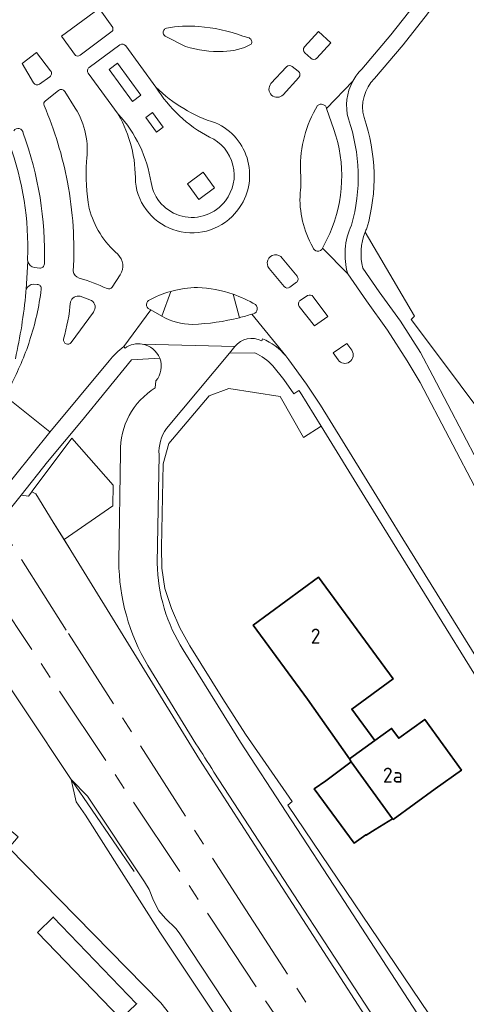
# Model space of a CAD drawing. Header units: metres. Extents: x 245598 to 248629, y 478632 to 481821.
# Tile 97 of 122: x 247956 to 248009, y 479626 to 479744. Entities that reach past the tile are written whole.
import ezdxf
from ezdxf.enums import TextEntityAlignment as Align

# ---------------------------------------------------------------- set-up
doc = ezdxf.new("R2010")
doc.units = ezdxf.units.M
doc.linetypes.add('AM-AS', pattern=[16, 10, -2, 2, -2])
for name, color, linetype, lineweight in [('B-XX-AM-AS_SPOOR-G', 10, 'AM-AS', 18), ('B-XX-GR-GRAS-GV', 60, 'Continuous', 13), ('B-XX-GR-GROENVOORZIENING-GV', 80, 'Continuous', 18), ('B-XX-GR-HOUTWAL-GV', 40, 'Continuous', 13), ('B-XX-IE-TERREINAFSCHEIDING_KUNSTMATIG_HEKWERK-G', 20, 'IE-TERREINAFSCHEIDING-KUNSTMATIG', 18), ('B-XX-KW-KUNSTWERK_GELUIDSWERING_SCHERM-G', 170, 'Continuous', 18), ('B-XX-OG-BEBOUWING-GV', 7, 'Continuous', 35), ('B-XX-OG-BEBOUWING-T18', 10, 'Continuous', 18), ('B-XX-OG-TERREIN_ERF-GV', 7, 'Continuous', 18), ('B-XX-VH-VERHARDING_GESLOTEN-GV', 252, 'Continuous', 18), ('B-XX-VH-VERHARDING_HALFVERHARDING-GV', 252, 'Continuous', 18), ('B-XX-VH-VERHARDING_OPEN-GV', 252, 'Continuous', 18)]:
    doc.layers.add(name, color=color, linetype=linetype, lineweight=lineweight)
doc.styles.add('NLCS-ISO-M-T18', font='NLCS-ISO.ttf', dxfattribs={"height": 1.8})
doc.linetypes.add('IE-TERREINAFSCHEIDING-KUNSTMATIG', pattern='A,4,[82,NLCS.SHX,S=0.75,R=90,X=0,Y=0],4,-2', length=10)

msp = doc.modelspace()

# ---------------------------------------------------------------- linework, layer by layer
at = {"layer": 'B-XX-AM-AS_SPOOR-G'}
for points in [[(247730.486, 480033.212), (247753.227, 479997.767), (247850.672, 479844.581), (247876.837, 479803.154), (247884.814, 479790.372), (247895.458, 479774.039), (247904.257, 479760.311), (247961.372, 479670.426), (247982.206, 479637.963), (248002.242, 479607.233)], [(247731.466, 480023.715), (247744.779, 480001.858), (247752.909, 479988.11), (247758.906, 479977.468), (247776.642, 479947.081), (247798.211, 479909.459), (247811.024, 479888.21), (247830.935, 479855.637), (247833.941, 479851.069), (247845.673, 479832.626), (247864.523, 479803.843), (247882.116, 479777.749), (247924.714, 479716.266), (247931.934, 479705.729), (247951.426, 479676.817), (247978.378, 479636.399), (248122.834, 479418.963)]]:
    msp.add_lwpolyline(points, dxfattribs=at)
at = {"layer": 'B-XX-GR-GRAS-GV'}
msp.add_lwpolyline([(247999.853, 479592.864), (248001.527, 479593.876), (247974.67, 479634.528), (247974.275, 479635.078), (247972.998, 479636.261), (247972.215, 479637.197), (247971.573, 479638.426), (247971.072, 479639.738), (247970.499, 479640.666), (247963.657, 479650.937), (247961.689, 479652.927), (247962.299, 479650.262), (247963.422, 479648.63), (247972.319, 479634.63), (247988.844, 479609.856), (247997.451, 479596.785)], close=True, dxfattribs=at)
at = {"layer": 'B-XX-GR-GROENVOORZIENING-GV'}
for points in [[(247966.698, 479743.089), (247965.05, 479745.366), (247960.546, 479742.028), (247962.207, 479739.733)], [(247962.769, 479739.744), (247966.625, 479742.627)], [(247967.552, 479740.982), (247963.858, 479738.301)], [(247971.869, 479735.913), (247968.249, 479740.873)], [(247963.749, 479737.6), (247967.357, 479732.694)], [(247960.195, 479735.542), (247958.606, 479734.307)], [(247962.199, 479733.425), (247960.923, 479735.417)], [(247993.223, 479730.855), (247992.34, 479733.36)], [(247996.695, 479714.23), (247998.665, 479711.375), (248001.193, 479707.867), (248003.597, 479704.132), (248005.08, 479701.303), (248015.881, 479680.701), (248018.059, 479679.137), (248020.611, 479677.978), (248023.967, 479675.578), (248024.341, 479675.204), (248025.722, 479677.056), (248003.956, 479706.111), (248002.5, 479708.056), (248002.903, 479708.457), (247996.966, 479718.547)], [(247991.855, 479716.62), (247992.725, 479718.372)], [(247957.317, 479714.31), (247957.936, 479714.245)], [(247966.636, 479711.956), (247967.589, 479713.425)], [(247973.645, 479711.434), (247972.571, 479708.476)], [(247981.881, 479708.287), (247981.115, 479711.095)], [(247972.333, 479703.431), (247968.941, 479703.228), (247962.928, 479695.866), (247958.867, 479691.003)], [(247983.734, 479704.065), (247980.686, 479704.055), (247973.147, 479694.993)], [(248004.622, 479624.831), (247987.688, 479649.836), (247988.198, 479650.287), (247982.601, 479658.358), (247979.912, 479662.594), (247975.944, 479668.936), (247974.745, 479671.111), (247973.726, 479673.435), (247972.92, 479675.806), (247972.596, 479678.275), (247972.556, 479680.782), (247972.736, 479690.757), (247973.409, 479693.189), (247978.256, 479698.904), (247980.609, 479699.797), (247986.779, 479698.842), (247989.588, 479693.928), (247991.691, 479695.271), (247989.173, 479699.347), (247989.014, 479699.561), (247988.425, 479699.171), (247987.203, 479700.861), (247985.883, 479702.512)], [(247971.793, 479699.863), (247971.876, 479700.718)], [(247958.867, 479691.003), (247955.688, 479686.995), (247956.587, 479686.884), (247956.977, 479687.415), (247956.998, 479687.443), (247957.864, 479688.621), (247961.781, 479693.83), (247966.743, 479688.229), (247966.699, 479685.751), (247960.847, 479681.696), (247961.676, 479680.359), (247977.082, 479655.326), (248000.666, 479618.887), (248014.035, 479598.666), (248029.971, 479574.887), (248059.149, 479530.967), (248060.048, 479531.571)], [(247967.413, 479679.094), (247967.628, 479692.144)], [(247972.247, 479691.846), (247972.019, 479678.856)], [(247975.154, 479668.468), (247980.962, 479659.078), (247982.031, 479657.39), (247987.491, 479649.019), (247994.47, 479638.299), (248008.803, 479616.269), (248017.626, 479602.991), (248037.008, 479573.817), (248058.694, 479541.183)], [(247976.664, 479657.218), (247970.895, 479666.581)], [(248002.282, 479617.84), (247978.833, 479653.808)]]:
    msp.add_lwpolyline(points, dxfattribs=at)
for points in [[(247966.625, 479742.627, 0.2157571), (247966.698, 479743.089)], [(247968.249, 479740.873, 0.4141567), (247967.552, 479740.982)], [(247962.207, 479739.733, 0.3150407), (247962.769, 479739.744)], [(247963.858, 479738.301, 0.4146378), (247963.749, 479737.6)], [(247960.923, 479735.417, 0.4416001), (247960.195, 479735.542)], [(247978.284, 479729.941, -0.133423), (247971.869, 479735.913)], [(247958.606, 479734.307, 0.3419015), (247958.453, 479733.715)], [(247992.34, 479733.36, 0.6062533), (247991.262, 479733.717)], [(247958.453, 479733.715, -0.0545859), (247961.257, 479724.53)], [(247963.529, 479727.001, 0.1770985), (247962.199, 479733.425)], [(247967.357, 479732.694, -0.1487574), (247971.283, 479724.489)], [(247991.262, 479733.717, 0.1427671), (247989.195, 479726.039)], [(247955.935, 479730.431, 0.7054996), (247954.826, 479730.694)], [(247958.487, 479714.727, 0.0963043), (247955.935, 479730.431)], [(247992.725, 479718.372, 0.1872939), (247993.223, 479730.855)], [(247954.307, 479729.106, -0.097634), (247956.466, 479715.347)], [(247980.195, 479722.311, 0.4900867), (247978.284, 479729.941)], [(247963.867, 479721.386, -0.0549007), (247963.529, 479727.001)], [(247989.195, 479726.039, -0.0521769), (247989.175, 479723.24)], [(247961.257, 479724.53, -0.0616264), (247961.95, 479713.875)], [(247971.283, 479724.489, 0.6610244), (247980.195, 479722.311)], [(247989.175, 479723.24, 0.1490928), (247990.694, 479716.747)], [(247967.286, 479715.9, -0.1515838), (247963.867, 479721.386)], [(247996.966, 479718.547, 0.1601174), (247996.695, 479714.23)], [(247990.694, 479716.747, 0.755483), (247991.855, 479716.62)], [(247956.466, 479715.347, 0.0689699), (247956.495, 479715.064)], [(247956.495, 479715.064, 0.2995932), (247957.317, 479714.31)], [(247967.589, 479713.425, 0.3561133), (247967.286, 479715.9)], [(247957.936, 479714.245, 0.4352639), (247958.487, 479714.727)], [(247961.95, 479713.875, 0.2892998), (247962.647, 479713.046)], [(247962.647, 479713.046, -0.0412753), (247966.002, 479711.777)], [(247966.002, 479711.777, 0.3776597), (247966.636, 479711.956)], [(247976.872, 479711.905, 0.0636629), (247973.645, 479711.434)], [(247981.115, 479711.095, 0.0721441), (247976.872, 479711.905)], [(247972.571, 479708.476, 0.1344608), (247976.273, 479707.488)], [(247976.273, 479707.488, 0.0543504), (247981.881, 479708.287)], [(247971.876, 479700.718, 0.2714245), (247972.333, 479703.431)], [(247985.883, 479702.512, 0.1188192), (247983.734, 479704.065)], [(247967.628, 479692.144, -0.2716406), (247971.793, 479699.863)], [(247973.147, 479694.993, 0.1799489), (247972.247, 479691.846)], [(247970.895, 479666.581, -0.1326841), (247967.413, 479679.094)], [(247972.019, 479678.856, 0.1391005), (247975.154, 479668.468)], [(247978.833, 479653.808, 0.0015751), (247976.664, 479657.218)]]:
    msp.add_lwpolyline(points, format="xyb", dxfattribs=at)
for points in [[(247969.075, 479734.223), (247966.247, 479738.052), (247967.242, 479738.787), (247970.07, 479734.958)], [(247969.075, 479734.223), (247970.07, 479734.958), (247967.242, 479738.787), (247966.247, 479738.052)], [(247971.949, 479730.532), (247970.647, 479732.295), (247971.447, 479732.886), (247972.749, 479731.123)], [(247971.949, 479730.532), (247972.749, 479731.123), (247971.447, 479732.886), (247970.647, 479732.295)], [(247977.024, 479722.47), (247978.912, 479723.864), (247977.541, 479725.721), (247975.653, 479724.327)], [(247977.024, 479722.47), (247975.653, 479724.327), (247977.541, 479725.721), (247978.912, 479723.864)], [(247956.977, 479687.415), (247957.46, 479687.161), (247959.546, 479683.792), (247960.847, 479681.696), (247966.699, 479685.751), (247966.743, 479688.229), (247961.781, 479693.83), (247957.864, 479688.621), (247956.998, 479687.443)]]:
    msp.add_lwpolyline(points, close=True, dxfattribs=at)
at = {"layer": 'B-XX-GR-HOUTWAL-GV'}
msp.add_lwpolyline([(247996.64, 479594.61), (248000, 479591.405), (248002.191, 479589.353), (247999.853, 479592.864), (247997.451, 479596.785), (247988.844, 479609.856), (247972.319, 479634.63), (247963.422, 479648.63), (247962.299, 479650.262), (247961.689, 479652.927), (247950.366, 479669.873), (247947.537, 479674.355), (247947.07, 479673.899), (247946.453, 479673.297), (247945.554, 479672.182), (247935.688, 479660.684), (247935.858, 479660.543), (247946.269, 479651.888), (247947.15, 479652.96), (247955.36, 479646.04), (247954.241, 479644.719), (247972.45, 479626.136), (247994.48, 479598.199)], close=True, dxfattribs=at)
at = {"layer": 'B-XX-IE-TERREINAFSCHEIDING_KUNSTMATIG_HEKWERK-G'}
for points in [[(248039.224, 479573.498), (248037.295, 479575.249), (248035.316, 479577.46), (248027.797, 479588.95), (248016.281, 479606.87), (248004.622, 479624.831), (247987.688, 479649.836), (247988.198, 479650.287), (247982.601, 479658.358), (247979.912, 479662.594), (247975.944, 479668.936), (247974.745, 479671.111), (247973.726, 479673.435), (247972.92, 479675.806), (247972.596, 479678.275), (247972.556, 479680.782), (247972.736, 479690.757), (247973.409, 479693.189), (247978.256, 479698.904), (247980.609, 479699.797), (247986.779, 479698.842)], [(247961.781, 479693.83), (247966.743, 479688.229)], [(247966.743, 479688.229), (247966.699, 479685.751), (247960.847, 479681.696)], [(247961.689, 479652.927), (247969.241, 479641.887)]]:
    msp.add_lwpolyline(points, dxfattribs=at)
at = {"layer": 'B-XX-KW-KUNSTWERK_GELUIDSWERING_SCHERM-G'}
for points in [[(247957.46, 479687.161), (247959.546, 479683.792)], [(247959.546, 479683.792), (247961.676, 479680.359)], [(247961.676, 479680.359), (247977.082, 479655.326), (248000.666, 479618.887), (248014.035, 479598.666), (248029.971, 479574.887), (248059.149, 479530.967)]]:
    msp.add_lwpolyline(points, dxfattribs=at)
at = {"layer": 'B-XX-OG-BEBOUWING-GV'}
for points in [[(247998.118, 479657.582), (247995.353, 479661.355), (248000.309, 479664.986), (247997.889, 479668.289), (247991.381, 479677.171), (247983.536, 479671.421), (247990.044, 479662.54), (247995.071, 479655.381)], [(247998.118, 479657.582), (247995.071, 479655.381), (247995.306, 479655.055), (248000.25, 479648.209), (248000.309, 479648.128), (248005.372, 479651.791), (248008.51, 479654.061), (248004.119, 479660.129), (248000.987, 479657.87), (248000.141, 479659.043)], [(248000.25, 479648.209), (247995.306, 479655.055), (247992.26, 479652.76), (247990.866, 479651.822), (247995.648, 479645.295), (247997.06, 479646.29), (247997.1, 479646.24), (247998.18, 479646.915)], [(247957.647, 479634.592), (247967.648, 479624.214), (247969.545, 479626.042), (247959.545, 479636.42)]]:
    msp.add_lwpolyline(points, close=True, dxfattribs=at)
at = {"layer": 'B-XX-OG-TERREIN_ERF-GV'}
for points in [[(248010.559, 479753.212), (248007.57, 479749.006), (248004.433, 479744.72), (248001.518, 479740.998), (247998.096, 479736.981)], [(247996.966, 479718.547), (248002.903, 479708.457), (248002.5, 479708.056), (248003.956, 479706.111), (248025.722, 479677.056)], [(248014.368, 479658.651), (247996.94, 479686.773), (247991.691, 479695.271), (247989.588, 479693.928), (247986.779, 479698.842), (247980.609, 479699.797), (247978.256, 479698.904), (247973.409, 479693.189), (247972.736, 479690.757), (247972.556, 479680.782), (247972.596, 479678.275), (247972.92, 479675.806), (247973.726, 479673.435), (247974.745, 479671.111), (247975.944, 479668.936), (247979.912, 479662.594), (247982.601, 479658.358), (247988.198, 479650.287), (247987.688, 479649.836), (248004.622, 479624.831)], [(247994.48, 479598.199), (247972.45, 479626.136), (247954.241, 479644.719), (247952.073, 479642.159), (247950.04, 479639.76), (247942.14, 479646.86), (247944.283, 479649.47), (247946.269, 479651.888), (247935.858, 479660.543), (247935.688, 479660.684), (247934.809, 479659.659), (247919.956, 479641.276), (247919.087, 479640.194), (247953.14, 479619)]]:
    msp.add_lwpolyline(points, dxfattribs=at)
for points in [[(247998.096, 479736.981, 0.2704495), (247996.834, 479732.281)], [(247996.834, 479732.281, -0.1552017), (247997.173, 479719.014)], [(247997.173, 479719.014, 0.0184872), (247996.966, 479718.547)]]:
    msp.add_lwpolyline(points, format="xyb", dxfattribs=at)
for points in [[(247992.26, 479652.76), (247995.306, 479655.055), (247995.071, 479655.381), (247990.044, 479662.54), (247983.536, 479671.421), (247991.381, 479677.171), (247997.889, 479668.289), (248000.309, 479664.986), (247995.353, 479661.355), (247998.118, 479657.582), (248000.141, 479659.043), (248000.987, 479657.87), (248004.119, 479660.129), (248008.51, 479654.061), (248005.372, 479651.791), (248000.309, 479648.128), (248000.25, 479648.209), (247998.18, 479646.915), (247997.1, 479646.24), (247997.06, 479646.29), (247995.648, 479645.295), (247990.866, 479651.822)], [(247957.647, 479634.592), (247959.545, 479636.42), (247969.545, 479626.042), (247967.648, 479624.214)]]:
    msp.add_lwpolyline(points, close=True, dxfattribs=at)
at = {"layer": 'B-XX-VH-VERHARDING_GESLOTEN-GV'}
for points in [[(247996.553, 479738.073), (248000.06, 479742.189), (248002.932, 479745.857), (248006.043, 479750.107), (248009.01, 479754.28), (248012.219, 479759.079)], [(247962.207, 479739.733), (247960.546, 479742.028), (247965.05, 479745.366), (247966.698, 479743.089)], [(247966.625, 479742.627), (247962.769, 479739.744)], [(247972.756, 479742.565), (247972.818, 479742.745)], [(247975.415, 479740.811), (247972.971, 479742.056)], [(247982.305, 479742.057), (247983.052, 479741.832)], [(247989.69, 479740.75), (247991.356, 479742.599), (247992.848, 479741.231), (247991.159, 479739.415)], [(247963.858, 479738.301), (247967.552, 479740.982)], [(247968.249, 479740.873), (247971.869, 479735.913)], [(247957.183, 479736.439), (247955.817, 479738.767), (247957.554, 479740.072), (247959.238, 479737.881)], [(247990.459, 479739.384), (247989.726, 479740.044)], [(247967.357, 479732.694), (247963.749, 479737.6)], [(247985.667, 479736.351), (247987.539, 479738.362)], [(247988.217, 479738.413), (247988.95, 479737.827)], [(247959.134, 479737.171), (247957.906, 479736.287)], [(247989.009, 479737.1), (247987.129, 479735.026)], [(247992.34, 479733.36), (247995.491, 479736.664)], [(247995.491, 479736.664), (247992.34, 479733.36), (247993.223, 479730.855)], [(247958.606, 479734.307), (247960.195, 479735.542)], [(247960.923, 479735.417), (247962.199, 479733.425)], [(247992.725, 479718.372), (247991.855, 479716.62), (247994.873, 479713.557)], [(247983.356, 479708.711), (247987.434, 479703.712), (247987.8, 479703.221), (247989.945, 479700.335), (247991.626, 479697.793), (247998.04, 479687.373), (248001.504, 479681.787), (248015.808, 479658.72), (248017.046, 479659.493), (248022.187, 479662.701), (248023.231, 479663.353), (248020.586, 479668.285), (248020.447, 479668.544), (248014.717, 479679.23), (248010.517, 479687.24), (248003.562, 479700.507), (248002.014, 479703.114), (247999.637, 479706.807), (247997.127, 479710.29), (247994.873, 479713.557), (247991.855, 479716.62)], [(247956.495, 479715.064), (247956.316, 479711.674)], [(247956.316, 479711.674), (247956.495, 479715.064)], [(247987.03, 479715.423), (247988.811, 479713.249)], [(247957.936, 479714.245), (247957.317, 479714.31)], [(247987.254, 479712.022), (247985.452, 479714.18)], [(247967.589, 479713.425), (247966.636, 479711.956)], [(247988.724, 479712.532), (247987.938, 479711.942)], [(247957.2, 479712.297), (247957.633, 479712.285)], [(247962.778, 479710.872), (247964.138, 479710.351)], [(247990.734, 479710.808), (247992.478, 479708.432), (247990.887, 479707.318), (247989.066, 479709.64)], [(247989.188, 479710.368), (247990.059, 479710.932)], [(247968.018, 479704.838), (247971.253, 479709.237)], [(247972.571, 479708.476), (247971.253, 479709.237), (247968.018, 479704.838)], [(247964.364, 479708.968), (247961.716, 479705.295)], [(247987.434, 479703.712), (247983.356, 479708.711)], [(247984.555, 479705.51), (247984.663, 479705.756)], [(247968.018, 479704.838), (247968.162, 479704.631)], [(247970.235, 479705.13), (247981.332, 479704.84)], [(247973.147, 479694.993), (247980.686, 479704.055), (247981.332, 479704.84), (247970.235, 479705.13)], [(247993.715, 479703.244), (247993.135, 479704.083), (247994.767, 479705.193), (247995.361, 479704.379)], [(247954.433, 479700.208), (247953.962, 479698.766), (247959.143, 479694.592), (247959.159, 479694.579), (247966.258, 479703.12)], [(247971.876, 479700.718), (247971.793, 479699.863)], [(247967.628, 479692.144), (247967.413, 479679.094)], [(247972.019, 479678.856), (247972.247, 479691.846)], [(248058.694, 479541.183), (248037.008, 479573.817), (248017.626, 479602.991), (248008.803, 479616.269), (247994.47, 479638.299), (247987.491, 479649.019), (247982.031, 479657.39), (247980.962, 479659.078), (247975.154, 479668.468)], [(247970.895, 479666.581), (247976.664, 479657.218)], [(247978.833, 479653.808), (248002.282, 479617.84)]]:
    msp.add_lwpolyline(points, dxfattribs=at)
for points in [[(247973.139, 479743.009, -0.0645206), (247977.002, 479743.194)], [(247966.698, 479743.089, -0.2157571), (247966.625, 479742.627)], [(247972.971, 479742.056, -0.3055969), (247972.756, 479742.565)], [(247972.818, 479742.745, -0.1949535), (247973.139, 479743.009)], [(247977.002, 479743.194, -0.0708151), (247982.305, 479742.057)], [(247967.552, 479740.982, -0.4141567), (247968.249, 479740.873)], [(247983.287, 479741.062, -0.1247891), (247979.925, 479740.214)], [(247983.052, 479741.832, -0.4570952), (247983.287, 479741.062)], [(247962.769, 479739.744, -0.3150407), (247962.207, 479739.733)], [(247979.925, 479740.214, -0.0930356), (247975.415, 479740.811)], [(247989.726, 479740.044, -0.4139843), (247989.69, 479740.75)], [(247987.539, 479738.362, -0.3913161), (247988.217, 479738.413)], [(247991.159, 479739.415, -0.4099555), (247990.459, 479739.384)], [(247959.238, 479737.881, -0.4237835), (247959.134, 479737.171)], [(247963.749, 479737.6, -0.4146378), (247963.858, 479738.301)], [(247988.95, 479737.827, -0.4327955), (247989.009, 479737.1)], [(247995.491, 479736.664, -0.0728925), (247996.553, 479738.073)], [(247957.906, 479736.287, -0.44197), (247957.183, 479736.439)], [(247987.129, 479735.026, -0.9791002), (247985.667, 479736.351)], [(247994.953, 479732.122, -0.1942784), (247995.491, 479736.664)], [(247960.195, 479735.542, -0.4416001), (247960.923, 479735.417)], [(247971.869, 479735.913, 0.1174739), (247979.03, 479731.64)], [(247958.453, 479733.715, -0.3419015), (247958.606, 479734.307)], [(247991.262, 479733.717, -0.6062533), (247992.34, 479733.36)], [(247961.257, 479724.53, 0.0545859), (247958.453, 479733.715)], [(247962.199, 479733.425, -0.1770985), (247963.529, 479727.001)], [(247969.402, 479724.556, 0.1352718), (247967.357, 479732.694)], [(247989.195, 479726.039, -0.1427671), (247991.262, 479733.717)], [(247979.03, 479731.64, -0.488121), (247981.681, 479721.2)], [(247995.324, 479719.382, 0.1551861), (247994.953, 479732.122)], [(247954.826, 479730.694, -0.7054996), (247955.935, 479730.431)], [(247955.935, 479730.431, -0.0963043), (247958.487, 479714.727)], [(247993.223, 479730.855, -0.1872939), (247992.725, 479718.372)], [(247956.466, 479715.347, 0.097634), (247954.307, 479729.106)], [(247963.529, 479727.001, 0.0549007), (247963.867, 479721.386)], [(247989.175, 479723.24, 0.0521769), (247989.195, 479726.039)], [(247961.95, 479713.875, 0.0616264), (247961.257, 479724.53)], [(247981.681, 479721.2, -0.6807981), (247969.402, 479724.556)], [(247990.694, 479716.747, -0.1490928), (247989.175, 479723.24)], [(247963.867, 479721.386, 0.1515838), (247967.286, 479715.9)], [(247994.873, 479713.557, -0.1793212), (247995.324, 479719.382)], [(247991.855, 479716.62, -0.755483), (247990.694, 479716.747)], [(247956.495, 479715.064, -0.0689699), (247956.466, 479715.347)], [(247957.317, 479714.31, -0.2995932), (247956.495, 479715.064)], [(247967.286, 479715.9, -0.3561133), (247967.589, 479713.425)], [(247985.452, 479714.18, -1.023855), (247987.03, 479715.423)], [(247958.487, 479714.727, -0.4352639), (247957.936, 479714.245)], [(247962.647, 479713.046, -0.2892998), (247961.95, 479713.875)], [(247966.002, 479711.777, 0.0412753), (247962.647, 479713.046)], [(247988.811, 479713.249, -0.427801), (247988.724, 479712.532)], [(247956.262, 479711.337, -0.0930552), (247956.316, 479711.674)], [(247956.316, 479711.674, -0.3184784), (247957.2, 479712.297)], [(247958.116, 479711.723, -0.0485518), (247956.719, 479705.518)], [(247957.633, 479712.285, -0.4433552), (247958.116, 479711.723)], [(247966.636, 479711.956, -0.3776597), (247966.002, 479711.777)], [(247970.97, 479710.354, -0.0562556), (247973.645, 479711.434)], [(247973.645, 479711.434, -0.0636629), (247976.872, 479711.905)], [(247976.872, 479711.905, -0.0721441), (247981.115, 479711.095)], [(247987.938, 479711.942, -0.3983797), (247987.254, 479712.022)], [(247955.003, 479703.366, 0.033229), (247956.262, 479711.337)], [(247960.783, 479705.718, 0.0483884), (247961.609, 479710.182)], [(247961.609, 479710.182, -0.3657466), (247962.778, 479710.872)], [(247964.138, 479710.351, -0.461633), (247964.364, 479708.968)], [(247971.253, 479709.237, -0.6354578), (247970.97, 479710.354)], [(247981.115, 479711.095, -0.0493921), (247983.808, 479709.857)], [(247989.066, 479709.64, -0.441431), (247989.188, 479710.368)], [(247990.059, 479710.932, -0.3964528), (247990.734, 479710.808)], [(247983.808, 479709.857, -0.6994163), (247983.356, 479708.711)], [(247976.273, 479707.488, -0.1344608), (247972.571, 479708.476)], [(247981.881, 479708.287, -0.0543504), (247976.273, 479707.488)], [(247983.356, 479708.711, -0.0146769), (247981.881, 479708.287)], [(247956.719, 479705.518, -0.0441099), (247954.433, 479700.208)], [(247961.716, 479705.295, -0.7490761), (247960.783, 479705.718)], [(247981.332, 479704.84, -0.3587147), (247984.555, 479705.51)], [(247984.663, 479705.756, -0.1214521), (247987.434, 479703.712)], [(247966.258, 479703.12, -0.0540668), (247968.018, 479704.838)], [(247968.162, 479704.631, -0.2050934), (247970.235, 479705.13)], [(247970.235, 479705.13, -0.2503201), (247972.333, 479703.431)], [(247995.361, 479704.379, -0.9939978), (247993.715, 479703.244)], [(247972.333, 479703.431, -0.2714245), (247971.876, 479700.718)], [(247971.793, 479699.863, 0.2716406), (247967.628, 479692.144)], [(247972.247, 479691.846, -0.1799489), (247973.147, 479694.993)], [(247967.413, 479679.094, 0.1326841), (247970.895, 479666.581)], [(247975.154, 479668.468, -0.1391005), (247972.019, 479678.856)], [(247976.664, 479657.218, -0.0015751), (247978.833, 479653.808)]]:
    msp.add_lwpolyline(points, format="xyb", dxfattribs=at)
at = {"layer": 'B-XX-VH-VERHARDING_HALFVERHARDING-GV'}
for points in [[(248000.666, 479618.887), (247977.082, 479655.326), (247961.676, 479680.359), (247960.847, 479681.696), (247959.546, 479683.792), (247957.46, 479687.161), (247956.977, 479687.415), (247956.587, 479686.884), (247955.688, 479686.995), (247953.767, 479684.625)], [(247950.366, 479669.873), (247961.689, 479652.927), (247963.657, 479650.937), (247970.499, 479640.666), (247971.072, 479639.738), (247971.573, 479638.426), (247972.215, 479637.197), (247972.998, 479636.261), (247974.275, 479635.078), (247974.67, 479634.528), (248001.527, 479593.876)]]:
    msp.add_lwpolyline(points, dxfattribs=at)
at = {"layer": 'B-XX-VH-VERHARDING_OPEN-GV'}
for points in [[(247998.096, 479736.981), (248001.518, 479740.998), (248004.433, 479744.72), (248007.57, 479749.006), (248010.559, 479753.212), (248013.587, 479757.199), (248012.219, 479759.079), (248009.01, 479754.28), (248006.043, 479750.107), (248002.932, 479745.857), (248000.06, 479742.189), (247996.553, 479738.073)], [(247972.818, 479742.745), (247972.756, 479742.565)], [(247972.971, 479742.056), (247975.415, 479740.811)], [(247983.052, 479741.832), (247982.305, 479742.057)], [(247991.159, 479739.415), (247992.848, 479741.231), (247991.356, 479742.599), (247989.69, 479740.75)], [(247959.238, 479737.881), (247957.554, 479740.072), (247955.817, 479738.767), (247957.183, 479736.439)], [(247989.726, 479740.044), (247990.459, 479739.384)], [(247987.539, 479738.362), (247985.667, 479736.351)], [(247988.95, 479737.827), (247988.217, 479738.413)], [(247957.906, 479736.287), (247959.134, 479737.171)], [(247987.129, 479735.026), (247989.009, 479737.1)], [(247988.811, 479713.249), (247987.03, 479715.423)], [(247985.452, 479714.18), (247987.254, 479712.022)], [(247994.873, 479713.557), (247997.127, 479710.29), (247999.637, 479706.807), (248002.014, 479703.114), (248003.562, 479700.507), (248010.517, 479687.24), (248014.717, 479679.23), (248014.912, 479679.304), (248017.067, 479677.756), (248018.059, 479679.137), (248015.881, 479680.701), (248005.08, 479701.303), (248003.597, 479704.132), (248001.193, 479707.867), (247998.665, 479711.375), (247996.695, 479714.23)], [(247987.938, 479711.942), (247988.724, 479712.532)], [(247957.633, 479712.285), (247957.2, 479712.297)], [(247972.571, 479708.476), (247973.645, 479711.434)], [(247964.138, 479710.351), (247962.778, 479710.872)], [(247981.115, 479711.095), (247981.881, 479708.287)], [(247989.066, 479709.64), (247990.887, 479707.318), (247992.478, 479708.432), (247990.734, 479710.808)], [(247990.059, 479710.932), (247989.188, 479710.368)], [(247971.253, 479709.237), (247972.571, 479708.476)], [(247961.716, 479705.295), (247964.364, 479708.968)], [(247984.663, 479705.756), (247984.555, 479705.51)], [(247968.162, 479704.631), (247968.018, 479704.838)], [(247981.332, 479704.84), (247980.686, 479704.055), (247983.734, 479704.065)], [(247995.361, 479704.379), (247994.767, 479705.193), (247993.135, 479704.083), (247993.715, 479703.244)], [(247952.74, 479686.66), (247952.6, 479686.439), (247953.767, 479684.625), (247955.688, 479686.995), (247958.867, 479691.003), (247962.928, 479695.866), (247968.941, 479703.228), (247972.333, 479703.431)], [(247966.258, 479703.12), (247959.159, 479694.579), (247952.74, 479686.66)], [(248040.675, 479623.09), (248038.129, 479626.174), (248035.676, 479629.322), (248033.231, 479632.513), (248031.566, 479634.695), (248029.161, 479637.928), (248026.844, 479641.153), (248025.132, 479643.618), (248023.512, 479646.154), (248021.96, 479648.722), (248019.615, 479652.572), (248015.808, 479658.72), (248001.504, 479681.787), (247998.04, 479687.373), (247991.626, 479697.793), (247989.945, 479700.335), (247987.8, 479703.221), (247987.434, 479703.712)], [(247985.883, 479702.512), (247987.203, 479700.861), (247988.425, 479699.171), (247989.014, 479699.561), (247989.173, 479699.347), (247991.691, 479695.271)], [(247991.691, 479695.271), (247996.94, 479686.773), (248014.368, 479658.651), (248018.239, 479652.456), (248020.369, 479648.961), (248020.465, 479648.802), (248022.653, 479645.182), (248024.797, 479641.871), (248026.538, 479639.42), (248028.305, 479636.98), (248029.537, 479635.342), (248030.125, 479634.573), (248030.777, 479633.775), (248031.667, 479632.625), (248035.307, 479627.83), (248037.79, 479624.682)]]:
    msp.add_lwpolyline(points, dxfattribs=at)
for points in [[(247977.002, 479743.194, 0.0645206), (247973.139, 479743.009)], [(247972.756, 479742.565, 0.3055969), (247972.971, 479742.056)], [(247973.139, 479743.009, 0.1949535), (247972.818, 479742.745)], [(247982.305, 479742.057, 0.0708151), (247977.002, 479743.194)], [(247979.925, 479740.214, 0.1247891), (247983.287, 479741.062)], [(247983.287, 479741.062, 0.4570952), (247983.052, 479741.832)], [(247975.415, 479740.811, 0.0930356), (247979.925, 479740.214)], [(247989.69, 479740.75, 0.4139843), (247989.726, 479740.044)], [(247988.217, 479738.413, 0.3913161), (247987.539, 479738.362)], [(247990.459, 479739.384, 0.4099555), (247991.159, 479739.415)], [(247959.134, 479737.171, 0.4237835), (247959.238, 479737.881)], [(247989.009, 479737.1, 0.4327955), (247988.95, 479737.827)], [(247996.553, 479738.073, 0.0728925), (247995.491, 479736.664)], [(247957.183, 479736.439, 0.44197), (247957.906, 479736.287)], [(247985.667, 479736.351, 0.9791002), (247987.129, 479735.026)], [(247995.491, 479736.664, 0.1942784), (247994.953, 479732.122)], [(247996.834, 479732.281, -0.2704495), (247998.096, 479736.981)], [(247979.03, 479731.64, -0.1174739), (247971.869, 479735.913)], [(247971.869, 479735.913, 0.133423), (247978.284, 479729.941)], [(247971.283, 479724.489, 0.1487574), (247967.357, 479732.694)], [(247967.357, 479732.694, -0.1352718), (247969.402, 479724.556)], [(247981.681, 479721.2, 0.488121), (247979.03, 479731.64)], [(247994.953, 479732.122, -0.1551861), (247995.324, 479719.382)], [(247997.173, 479719.014, 0.1552017), (247996.834, 479732.281)], [(247978.284, 479729.941, -0.4900867), (247980.195, 479722.311)], [(247969.402, 479724.556, 0.6807981), (247981.681, 479721.2)], [(247980.195, 479722.311, -0.6610244), (247971.283, 479724.489)], [(247995.324, 479719.382, 0.1793212), (247994.873, 479713.557)], [(247996.695, 479714.23, -0.1601174), (247996.966, 479718.547)], [(247996.966, 479718.547, -0.0184872), (247997.173, 479719.014)], [(247987.03, 479715.423, 1.023855), (247985.452, 479714.18)], [(247988.724, 479712.532, 0.427801), (247988.811, 479713.249)], [(247956.316, 479711.674, 0.0930552), (247956.262, 479711.337)], [(247957.2, 479712.297, 0.3184784), (247956.316, 479711.674)], [(247956.719, 479705.518, 0.0485518), (247958.116, 479711.723)], [(247958.116, 479711.723, 0.4433552), (247957.633, 479712.285)], [(247973.645, 479711.434, 0.0562556), (247970.97, 479710.354)], [(247987.254, 479712.022, 0.3983797), (247987.938, 479711.942)], [(247956.262, 479711.337, -0.033229), (247955.003, 479703.366)], [(247961.609, 479710.182, -0.0483884), (247960.783, 479705.718)], [(247962.778, 479710.872, 0.3657466), (247961.609, 479710.182)], [(247964.364, 479708.968, 0.461633), (247964.138, 479710.351)], [(247970.97, 479710.354, 0.6354578), (247971.253, 479709.237)], [(247983.808, 479709.857, 0.0493921), (247981.115, 479711.095)], [(247989.188, 479710.368, 0.441431), (247989.066, 479709.64)], [(247990.734, 479710.808, 0.3964528), (247990.059, 479710.932)], [(247983.356, 479708.711, 0.6994163), (247983.808, 479709.857)], [(247981.881, 479708.287, 0.0146769), (247983.356, 479708.711)], [(247954.433, 479700.208, 0.0441099), (247956.719, 479705.518)], [(247960.783, 479705.718, 0.7490761), (247961.716, 479705.295)], [(247984.555, 479705.51, 0.3587147), (247981.332, 479704.84)], [(247987.434, 479703.712, 0.1214521), (247984.663, 479705.756)], [(247968.018, 479704.838, 0.0540668), (247966.258, 479703.12)], [(247970.235, 479705.13, 0.2050934), (247968.162, 479704.631)], [(247972.333, 479703.431, 0.2503201), (247970.235, 479705.13)], [(247993.715, 479703.244, 0.9939978), (247995.361, 479704.379)], [(247983.734, 479704.065, -0.1188192), (247985.883, 479702.512)]]:
    msp.add_lwpolyline(points, format="xyb", dxfattribs=at)
msp.add_lwpolyline([(247948.779, 479692.377), (247949.987, 479690.499), (247952.6, 479686.439), (247952.74, 479686.66), (247959.159, 479694.579), (247959.143, 479694.592), (247953.962, 479698.766)], close=True, dxfattribs=at)

# ---------------------------------------------------------------- texts
at = {"layer": 'B-XX-OG-BEBOUWING-T18', "style": 'NLCS-ISO-M-T18'}
for s, p in [('2', (247991.028, 479670.112)), ('2a', (248000.288, 479653.444))]:
    msp.add_text(s, height=1.8, dxfattribs=at).set_placement(p, align=Align.MIDDLE_CENTER)

doc.saveas('drawing.dxf')
